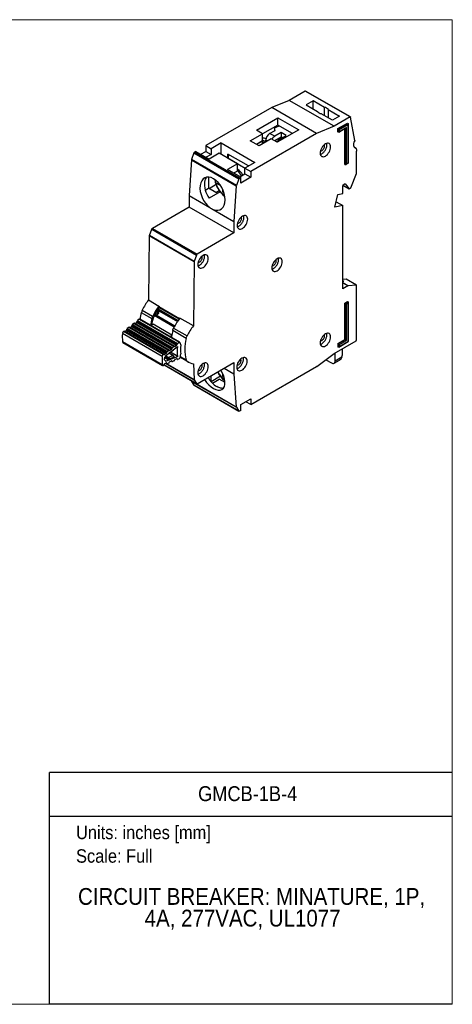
# Model space of a CAD drawing. Header units: inches. Extents: x 0 to 17, y 0 to 11.
# Tile 3 of 3: x 12.2 to 17, y 0 to 11. Entities that reach past the tile are written whole.
import ezdxf
from ezdxf.enums import TextEntityAlignment as Align

# ---------------------------------------------------------------- set-up
doc = ezdxf.new("R2010")
doc.units = ezdxf.units.IN
doc.header["$MEASUREMENT"] = 0
doc.linetypes.add('SLD-Solid', pattern=[0])
doc.layers.add('SLD-DEFPOINTS', color=7, linetype='Continuous')
doc.layers.add('TEXT', color=140, linetype='SLD-Solid', lineweight=25)
doc.styles.add('SLDTEXTSTYLE0', font='GOTHIC.TTF', dxfattribs={"width": 0.913})

# ---------------------------------------------------------------- blocks, each defined once
blk = doc.blocks.new('SW_NOTE_0')
at = {"layer": 'TEXT', "color": 0, "insert": (0, 0.192), "char_height": 0.15, "attachment_point": 1, "style": 'SLDTEXTSTYLE0'}
blk.add_mtext('Units: inches [mm]', dxfattribs=at)
blk = doc.blocks.new('SW_NOTE_0_1')
at = {"layer": 'TEXT', "color": 0, "insert": (0, 0.192), "char_height": 0.15, "attachment_point": 1, "style": 'SLDTEXTSTYLE0'}
blk.add_mtext('Scale: Full', dxfattribs=at)
blk = doc.blocks.new('Block1')
at = {"color": 140, "linetype": 'SLD-Solid', "lineweight": 18}
blk.add_line((17, 0), (17, 2.589), dxfattribs=at)
at = {"layer": 'TEXT'}
for p, q in [((17, 2.589), (12.5, 2.589)), ((12.5, 0), (12.5, 2.589)), ((12.5, 2.102), (17, 2.102)), ((17, 0), (12.5, 0))]:
    blk.add_line(p, q, dxfattribs=at)
for name, p in [('SW_NOTE_0', (12.795, 1.803)), ('SW_NOTE_0_1', (12.795, 1.54))]:
    blk.add_blockref(name, p, dxfattribs=at)
at = {"layer": 'TEXT', "color": 140, "style": 'SLDTEXTSTYLE0', "width": 0.913}
for tag, height, p in [('AUTOATTR0', 0.167, (14.159, 2.22)), ('AUTOATTR1_0', 0.188, (12.817, 1.055)), ('AUTOATTR1_1', 0.188, (13.562, 0.813))]:
    blk.add_attdef(tag, text='', height=height, dxfattribs=at).set_placement(p, align=Align.BOTTOM_LEFT)
blk = doc.blocks.new('Block2')
at = {"color": 7, "linetype": 'SLD-Solid', "lineweight": 18}
for p, q in [((17, 11), (0, 11)), ((17, 0), (17, 11)), ((17, 0), (0, 0))]:
    blk.add_line(p, q, dxfattribs=at)

msp = doc.modelspace()

# ---------------------------------------------------------------- linework, layer by layer
for p, q in [((15.357, 10.202), (15.178, 10.099)), ((15.858, 9.913), (15.357, 10.202)), ((15.862, 9.913), (15.361, 10.203)), ((14.983, 10.019), (14.245, 9.593)), ((15.178, 10.099), (14.983, 10.019)), ((15.484, 9.729), (14.983, 10.019)), ((15.679, 9.81), (15.178, 10.099)), ((15.445, 10.093), (15.367, 10.048)), ((15.367, 10.048), (15.493, 9.975)), ((15.571, 10.02), (15.445, 10.093)), ((15.445, 10.003), (15.445, 10.093)), ((15.571, 9.93), (15.571, 10.02)), ((14.811, 9.765), (15.05, 9.903)), ((15.05, 9.903), (15.284, 9.768)), ((15.05, 9.823), (15.05, 9.903)), ((15.662, 9.877), (15.536, 9.95)), ((15.614, 9.995), (15.74, 9.922)), ((15.614, 9.995), (15.614, 9.905)), ((15.74, 9.922), (15.662, 9.877)), ((15.858, 9.913), (15.679, 9.81)), ((15.91, 9.65), (15.864, 9.911)), ((15.05, 9.823), (14.879, 9.724)), ((15.014, 9.792), (15.064, 9.815)), ((15.02, 9.763), (15.014, 9.792)), ((15.014, 9.792), (15.014, 9.76)), ((15.214, 9.728), (15.05, 9.823)), ((15.679, 9.81), (15.484, 9.729)), ((15.721, 9.783), (15.829, 9.845)), ((15.726, 9.779), (15.835, 9.842)), ((15.738, 9.773), (15.835, 9.829)), ((15.816, 9.795), (15.738, 9.75)), ((15.816, 9.387), (15.816, 9.795)), ((15.829, 9.845), (15.835, 9.842)), ((15.835, 9.829), (15.835, 9.398)), ((15.837, 9.397), (15.837, 9.837)), ((14.742, 9.647), (14.879, 9.725)), ((15.484, 9.729), (14.747, 9.304)), ((14.879, 9.725), (14.811, 9.765)), ((14.879, 9.645), (14.879, 9.725)), ((14.957, 9.727), (15.02, 9.763)), ((15.016, 9.697), (14.957, 9.727)), ((15.089, 9.739), (15.016, 9.697)), ((15.016, 9.649), (15.089, 9.691)), ((15.284, 9.768), (15.044, 9.63)), ((15.071, 9.665), (15.145, 9.707)), ((15.145, 9.707), (15.089, 9.739)), ((15.089, 9.739), (15.089, 9.691)), ((15.089, 9.691), (15.103, 9.683)), ((15.721, 9.747), (15.721, 9.783)), ((15.721, 9.783), (15.726, 9.779)), ((15.726, 9.744), (15.721, 9.747)), ((15.726, 9.744), (15.726, 9.779)), ((15.732, 9.745), (15.81, 9.79)), ((15.738, 9.75), (15.738, 9.773)), ((15.799, 9.384), (15.799, 9.783)), ((15.804, 9.381), (15.804, 9.786)), ((14.245, 9.593), (14.304, 9.559)), ((14.245, 9.593), (14.245, 9.529)), ((14.415, 9.623), (14.304, 9.559)), ((14.415, 9.623), (14.792, 9.406)), ((14.415, 9.495), (14.415, 9.623)), ((14.84, 9.59), (14.742, 9.647)), ((14.879, 9.645), (14.812, 9.607)), ((14.851, 9.629), (14.812, 9.607)), ((14.976, 9.669), (14.84, 9.59)), ((14.868, 9.639), (14.879, 9.632)), ((14.885, 9.65), (14.879, 9.648)), ((14.879, 9.613), (14.879, 9.632)), ((14.885, 9.616), (14.885, 9.65)), ((14.915, 9.634), (14.885, 9.65)), ((14.915, 9.634), (14.915, 9.655)), ((14.934, 9.645), (14.915, 9.655)), ((15.044, 9.63), (14.976, 9.669)), ((15.016, 9.649), (15.014, 9.648)), ((15.016, 9.649), (15.042, 9.635)), ((15.087, 9.655), (15.071, 9.665)), ((15.924, 9.563), (15.909, 9.572)), ((15.909, 9.572), (15.923, 9.563)), ((14.112, 9.511), (14.086, 9.438)), ((14.112, 9.511), (14.613, 9.222)), ((14.134, 9.529), (14.12, 9.52)), ((14.621, 9.231), (14.12, 9.52)), ((14.134, 9.529), (14.283, 9.443)), ((14.19, 9.496), (14.245, 9.529)), ((14.245, 9.529), (14.304, 9.495)), ((14.304, 9.495), (14.248, 9.463)), ((14.394, 9.507), (14.283, 9.443)), ((14.304, 9.559), (14.304, 9.495)), ((14.598, 9.39), (14.394, 9.507)), ((14.721, 9.366), (14.493, 9.498)), ((14.493, 9.45), (14.493, 9.498)), ((15.925, 9.561), (15.929, 9.542)), ((15.93, 9.283), (15.93, 9.531)), ((14.085, 9.434), (14.059, 9.035)), ((14.085, 9.434), (14.586, 9.145)), ((14.587, 9.149), (14.086, 9.438)), ((14.598, 9.39), (14.486, 9.325)), ((14.494, 9.45), (14.493, 9.45)), ((14.494, 9.453), (14.494, 9.45)), ((14.494, 9.453), (14.684, 9.343)), ((14.598, 9.309), (14.598, 9.39)), ((14.792, 9.406), (14.681, 9.341)), ((14.721, 9.365), (14.721, 9.366)), ((15.799, 9.384), (15.804, 9.381)), ((15.81, 9.381), (15.837, 9.397)), ((15.835, 9.398), (15.816, 9.387)), ((14.275, 9.241), (14.275, 9.116)), ((14.635, 9.239), (14.486, 9.325)), ((14.598, 9.309), (14.556, 9.285)), ((14.625, 9.245), (14.681, 9.277)), ((14.681, 9.341), (14.747, 9.304)), ((14.681, 9.277), (14.681, 9.341)), ((14.681, 9.277), (14.747, 9.239)), ((14.747, 9.304), (14.747, 9.239)), ((15.865, 9.12), (15.929, 9.282)), ((14.36, 9.158), (14.282, 9.112)), ((14.359, 9.179), (14.348, 9.211)), ((14.359, 9.179), (14.405, 9.152)), ((14.586, 9.145), (14.56, 8.746)), ((14.613, 9.222), (14.587, 9.149)), ((14.621, 9.231), (14.635, 9.239)), ((14.635, 9.175), (14.635, 9.239)), ((14.747, 9.239), (14.635, 9.175)), ((15.804, 9.165), (15.777, 9.149)), ((15.777, 9.15), (15.848, 9.109)), ((15.777, 9.059), (15.777, 9.149)), ((15.778, 9.15), (15.847, 9.11)), ((15.804, 9.165), (15.847, 9.11)), ((14.059, 9.035), (14.29, 8.902)), ((14.059, 9.035), (14.059, 8.907)), ((14.239, 9.096), (14.275, 9.116)), ((14.357, 9.069), (14.275, 9.116)), ((14.406, 9.077), (14.283, 9.006)), ((14.357, 9.069), (14.395, 9.091)), ((14.431, 9.108), (14.431, 9.075)), ((14.431, 9.075), (14.44, 9.086)), ((14.448, 9.065), (14.431, 9.075)), ((15.687, 8.906), (15.721, 9.048)), ((15.721, 9.048), (15.777, 9.059)), ((15.86, 9.114), (15.852, 9.109)), ((15.777, 8.924), (15.687, 8.906)), ((15.702, 8.967), (15.777, 8.924)), ((15.777, 7.992), (15.777, 8.924)), ((14.059, 8.907), (13.648, 8.669)), ((14.56, 8.617), (14.059, 8.907)), ((14.329, 8.879), (14.56, 8.746)), ((14.56, 8.746), (14.56, 8.617)), ((13.614, 8.584), (13.605, 7.869)), ((14.115, 8.295), (13.614, 8.584)), ((13.615, 8.589), (13.641, 8.66)), ((14.116, 8.3), (13.615, 8.589)), ((13.641, 8.66), (14.142, 8.371)), ((13.648, 8.669), (14.149, 8.38)), ((14.56, 8.617), (14.149, 8.38)), ((14.142, 8.371), (14.116, 8.3)), ((14.115, 8.295), (14.106, 7.58)), ((15.814, 8.101), (15.777, 8.097)), ((15.777, 8.087), (15.788, 8.079)), ((15.777, 8.078), (15.788, 8.079)), ((15.777, 8.06), (15.836, 8.026)), ((15.834, 8.025), (15.777, 8.059)), ((15.928, 8.035), (15.814, 8.101)), ((15.929, 8.035), (15.815, 8.101)), ((15.928, 8.035), (15.836, 8.026)), ((15.93, 7.421), (15.93, 8.033)), ((15.834, 8.025), (15.777, 7.992)), ((13.605, 7.869), (13.722, 7.801)), ((15.799, 7.834), (15.829, 7.852)), ((15.799, 7.426), (15.799, 7.834)), ((15.799, 7.834), (15.804, 7.831)), ((15.804, 7.831), (15.835, 7.849)), ((15.804, 7.423), (15.804, 7.831)), ((15.816, 7.825), (15.835, 7.836)), ((15.816, 7.416), (15.816, 7.825)), ((15.829, 7.852), (15.835, 7.849)), ((15.835, 7.836), (15.835, 7.405)), ((15.837, 7.404), (15.837, 7.844)), ((13.524, 7.729), (13.641, 7.661)), ((13.535, 7.756), (13.651, 7.689)), ((13.687, 7.699), (13.674, 7.706)), ((13.898, 7.577), (13.674, 7.706)), ((13.7, 7.753), (13.712, 7.743)), ((13.703, 7.758), (13.929, 7.627)), ((13.711, 7.769), (13.937, 7.638)), ((13.722, 7.794), (13.722, 7.801)), ((13.722, 7.794), (13.952, 7.661)), ((13.722, 7.794), (13.952, 7.661)), ((13.722, 7.794), (13.722, 7.794)), ((13.722, 7.794), (13.722, 7.785)), ((13.948, 7.655), (13.722, 7.785)), ((13.441, 7.607), (13.426, 7.595)), ((13.426, 7.595), (13.871, 7.338)), ((13.441, 7.607), (13.887, 7.35)), ((13.892, 7.351), (13.446, 7.608)), ((13.456, 7.606), (13.472, 7.618)), ((13.902, 7.348), (13.456, 7.606)), ((13.918, 7.361), (13.472, 7.618)), ((13.476, 7.624), (13.479, 7.633)), ((13.922, 7.367), (13.476, 7.624)), ((13.479, 7.633), (13.924, 7.376)), ((13.501, 7.653), (13.483, 7.639)), ((13.483, 7.639), (13.929, 7.382)), ((13.501, 7.653), (13.946, 7.396)), ((13.953, 7.397), (13.508, 7.654)), ((13.629, 7.584), (13.658, 7.601)), ((13.658, 7.601), (13.866, 7.481)), ((13.891, 7.565), (13.668, 7.694)), ((13.899, 7.577), (13.687, 7.699)), ((14.106, 7.58), (13.956, 7.666)), ((13.758, 7.239), (13.313, 7.496)), ((13.326, 7.518), (13.324, 7.517)), ((13.77, 7.26), (13.324, 7.517)), ((13.772, 7.261), (13.326, 7.518)), ((13.776, 7.262), (13.331, 7.519)), ((13.341, 7.517), (13.357, 7.529)), ((13.341, 7.517), (13.786, 7.26)), ((13.357, 7.529), (13.802, 7.272)), ((13.361, 7.535), (13.364, 7.544)), ((13.361, 7.535), (13.806, 7.278)), ((13.364, 7.544), (13.809, 7.287)), ((13.384, 7.563), (13.368, 7.551)), ((13.813, 7.293), (13.368, 7.551)), ((13.829, 7.306), (13.384, 7.563)), ((13.834, 7.307), (13.389, 7.564)), ((13.398, 7.561), (13.414, 7.573)), ((13.844, 7.304), (13.398, 7.561)), ((13.86, 7.316), (13.414, 7.573)), ((13.419, 7.58), (13.421, 7.589)), ((13.864, 7.322), (13.419, 7.58)), ((13.421, 7.589), (13.867, 7.332)), ((14.025, 7.439), (13.875, 7.526)), ((13.885, 7.554), (14.036, 7.467)), ((13.314, 7.403), (13.759, 7.146)), ((13.318, 7.395), (13.763, 7.138)), ((13.846, 7.459), (13.864, 7.47)), ((13.924, 7.376), (13.922, 7.367)), ((13.929, 7.382), (13.946, 7.396)), ((13.955, 7.394), (13.965, 7.363)), ((15.68, 7.27), (15.924, 7.412)), ((15.721, 7.381), (15.799, 7.426)), ((15.721, 7.381), (15.721, 7.346)), ((15.721, 7.381), (15.726, 7.378)), ((15.726, 7.378), (15.804, 7.423)), ((15.726, 7.378), (15.726, 7.343)), ((15.732, 7.343), (15.837, 7.404)), ((15.738, 7.371), (15.816, 7.416)), ((15.835, 7.405), (15.738, 7.349)), ((15.738, 7.349), (15.738, 7.371)), ((15.799, 7.426), (15.804, 7.423)), ((13.77, 7.26), (13.772, 7.261)), ((13.781, 7.259), (13.777, 7.262)), ((13.802, 7.272), (13.786, 7.26)), ((13.794, 7.246), (13.929, 7.35)), ((13.809, 7.287), (13.806, 7.278)), ((13.813, 7.293), (13.829, 7.306)), ((13.832, 7.274), (13.88, 7.247)), ((13.839, 7.303), (13.834, 7.306)), ((13.883, 7.247), (13.834, 7.275)), ((13.836, 7.275), (13.885, 7.313)), ((13.86, 7.316), (13.844, 7.304)), ((13.931, 7.238), (13.849, 7.286)), ((13.867, 7.332), (13.864, 7.322)), ((13.871, 7.338), (13.887, 7.35)), ((13.887, 7.317), (13.887, 7.318)), ((13.897, 7.348), (13.892, 7.351)), ((13.918, 7.361), (13.902, 7.348)), ((13.958, 7.226), (13.966, 7.268)), ((15.485, 7.126), (15.679, 7.27)), ((15.679, 7.27), (15.68, 7.27)), ((15.69, 7.19), (15.689, 7.276)), ((15.726, 7.343), (15.721, 7.346)), ((15.773, 7.254), (15.772, 7.324)), ((13.778, 7.144), (13.783, 7.153)), ((13.817, 7.204), (13.786, 7.221)), ((13.788, 7.158), (13.804, 7.165)), ((13.791, 7.19), (13.794, 7.188)), ((13.793, 7.239), (13.825, 7.22)), ((13.83, 7.226), (13.794, 7.246)), ((13.794, 7.161), (14.116, 6.975)), ((13.931, 7.238), (13.795, 7.181)), ((13.797, 7.162), (14.115, 6.979)), ((13.8, 7.164), (13.812, 7.157)), ((13.811, 7.158), (13.801, 7.164)), ((13.808, 7.164), (13.805, 7.165)), ((13.808, 7.164), (13.811, 7.158)), ((13.831, 7.164), (13.815, 7.157)), ((13.825, 7.22), (13.817, 7.204)), ((13.88, 7.247), (13.83, 7.226)), ((13.888, 7.226), (13.835, 7.203)), ((13.835, 7.203), (13.839, 7.211)), ((13.836, 7.169), (13.84, 7.177)), ((13.839, 7.211), (13.885, 7.231)), ((13.846, 7.183), (13.862, 7.189)), ((13.858, 7.188), (13.87, 7.181)), ((13.869, 7.182), (13.859, 7.188)), ((13.863, 7.19), (13.866, 7.188)), ((13.866, 7.188), (13.869, 7.182)), ((13.889, 7.188), (13.873, 7.181)), ((13.885, 7.231), (13.888, 7.226)), ((13.892, 7.232), (13.887, 7.243)), ((13.894, 7.193), (13.899, 7.202)), ((13.904, 7.207), (13.92, 7.214)), ((13.916, 7.212), (13.928, 7.206)), ((13.927, 7.207), (13.917, 7.213)), ((13.921, 7.214), (13.924, 7.213)), ((13.924, 7.213), (13.927, 7.207)), ((13.931, 7.206), (13.949, 7.213)), ((13.958, 7.228), (14.054, 7.173)), ((14.036, 7.185), (13.959, 7.23)), ((13.96, 7.238), (14.025, 7.201)), ((14.107, 7.154), (14.115, 6.979)), ((14.149, 6.933), (14.56, 7.171)), ((14.56, 7.171), (14.56, 7.042)), ((15.586, 7.201), (15.649, 7.165)), ((15.678, 7.162), (15.74, 7.198)), ((15.69, 7.19), (15.767, 7.235)), ((15.767, 7.235), (15.773, 7.254)), ((13.773, 7.139), (13.771, 7.138)), ((13.778, 7.144), (14.143, 6.933)), ((14.142, 6.934), (13.778, 7.144)), ((14.432, 7.049), (14.432, 7.016)), ((14.449, 7.106), (14.56, 7.042)), ((14.56, 7.042), (14.586, 6.673)), ((14.747, 6.7), (15.484, 7.125)), ((14.085, 6.967), (14.085, 6.963)), ((14.586, 6.673), (14.085, 6.963)), ((14.086, 6.959), (14.587, 6.67)), ((14.086, 6.959), (14.112, 6.917)), ((14.116, 6.975), (14.142, 6.934)), ((14.272, 7.001), (14.304, 7.02)), ((14.304, 6.956), (14.304, 7.02)), ((14.408, 7.016), (14.304, 6.955)), ((14.319, 6.94), (14.394, 6.983)), ((14.46, 6.946), (14.394, 6.983)), ((14.432, 7.016), (14.441, 7.028)), ((14.449, 7.007), (14.432, 7.016)), ((14.613, 6.628), (14.112, 6.917)), ((14.114, 6.916), (14.616, 6.626)), ((14.635, 6.7), (14.747, 6.764)), ((14.747, 6.7), (14.691, 6.732)), ((14.747, 6.764), (14.747, 6.7)), ((14.587, 6.67), (14.613, 6.628)), ((14.635, 6.635), (14.621, 6.627)), ((14.635, 6.635), (14.635, 6.7))]:
    msp.add_line(p, q)
at = {"flags": 128}
for points in [[(15.64, 9.578), (15.639, 9.591), (15.636, 9.602), (15.63, 9.61), (15.623, 9.616), (15.614, 9.62), (15.604, 9.62), (15.593, 9.617), (15.582, 9.612), (15.57, 9.604), (15.559, 9.594), (15.549, 9.582), (15.54, 9.569), (15.533, 9.554), (15.528, 9.539), (15.524, 9.525), (15.523, 9.511), (15.524, 9.498), (15.528, 9.488), (15.533, 9.479), (15.54, 9.473), (15.549, 9.47), (15.559, 9.469), (15.57, 9.472), (15.582, 9.477), (15.593, 9.485), (15.604, 9.495), (15.614, 9.507), (15.623, 9.521), (15.63, 9.535), (15.636, 9.55), (15.639, 9.565), (15.64, 9.578)], [(15.923, 9.563), (15.915, 9.567), (15.908, 9.573), (15.903, 9.581), (15.9, 9.591), (15.899, 9.603), (15.9, 9.616), (15.904, 9.63), (15.909, 9.644)], [(14.252, 9.239), (14.248, 9.234), (14.239, 9.219), (14.234, 9.203), (14.23, 9.185), (14.229, 9.164), (14.23, 9.143), (14.233, 9.12), (14.239, 9.097), (14.247, 9.073), (14.257, 9.05), (14.269, 9.027), (14.283, 9.006)], [(14.713, 8.77), (14.712, 8.782), (14.709, 8.793), (14.703, 8.802), (14.696, 8.808), (14.687, 8.811), (14.677, 8.812), (14.666, 8.809), (14.655, 8.804), (14.643, 8.796), (14.632, 8.786), (14.622, 8.774), (14.613, 8.76), (14.606, 8.746), (14.601, 8.731), (14.597, 8.716), (14.596, 8.702), (14.597, 8.69), (14.601, 8.679), (14.606, 8.671), (14.613, 8.665), (14.622, 8.661), (14.632, 8.661), (14.643, 8.663), (14.655, 8.669), (14.666, 8.677), (14.677, 8.687), (14.687, 8.699), (14.696, 8.712), (14.703, 8.727), (14.709, 8.742), (14.712, 8.756), (14.713, 8.77)], [(14.273, 8.333), (14.272, 8.345), (14.269, 8.356), (14.263, 8.365), (14.256, 8.371), (14.247, 8.374), (14.237, 8.374), (14.226, 8.372), (14.215, 8.367), (14.203, 8.359), (14.192, 8.349), (14.182, 8.336), (14.173, 8.323), (14.166, 8.309), (14.161, 8.294), (14.157, 8.279), (14.156, 8.265), (14.157, 8.253), (14.161, 8.242), (14.166, 8.233), (14.173, 8.227), (14.182, 8.224), (14.192, 8.224), (14.203, 8.226), (14.215, 8.232), (14.226, 8.239), (14.237, 8.25), (14.247, 8.262), (14.256, 8.275), (14.263, 8.29), (14.269, 8.304), (14.272, 8.319), (14.273, 8.333)], [(15.1, 8.296), (15.099, 8.308), (15.096, 8.319), (15.09, 8.328), (15.083, 8.334), (15.074, 8.337), (15.064, 8.337), (15.053, 8.335), (15.042, 8.33), (15.03, 8.322), (15.019, 8.311), (15.009, 8.299), (15, 8.286), (14.993, 8.271), (14.988, 8.257), (14.984, 8.242), (14.983, 8.228), (14.984, 8.216), (14.988, 8.205), (14.993, 8.196), (15, 8.19), (15.009, 8.187), (15.019, 8.187), (15.03, 8.189), (15.042, 8.195), (15.053, 8.202), (15.064, 8.213), (15.074, 8.225), (15.083, 8.238), (15.09, 8.253), (15.096, 8.267), (15.099, 8.282), (15.1, 8.296)], [(13.687, 7.699), (13.693, 7.698), (13.7, 7.7), (13.707, 7.705), (13.714, 7.713), (13.719, 7.721), (13.722, 7.731), (13.722, 7.739), (13.72, 7.746), (13.718, 7.749)], [(15.64, 7.457), (15.639, 7.469), (15.636, 7.48), (15.63, 7.488), (15.623, 7.495), (15.614, 7.498), (15.604, 7.498), (15.593, 7.496), (15.582, 7.49), (15.57, 7.483), (15.559, 7.472), (15.549, 7.46), (15.54, 7.447), (15.533, 7.432), (15.528, 7.418), (15.524, 7.403), (15.523, 7.389), (15.524, 7.377), (15.528, 7.366), (15.533, 7.357), (15.54, 7.351), (15.549, 7.348), (15.559, 7.348), (15.57, 7.35), (15.582, 7.355), (15.593, 7.363), (15.604, 7.373), (15.614, 7.386), (15.623, 7.399), (15.63, 7.413), (15.636, 7.428), (15.639, 7.443), (15.64, 7.457)], [(13.955, 7.394), (13.955, 7.396), (13.954, 7.397), (13.953, 7.397), (13.952, 7.398), (13.95, 7.398), (13.949, 7.397), (13.948, 7.397), (13.946, 7.396)], [(13.794, 7.188), (13.79, 7.191), (13.787, 7.195), (13.785, 7.201), (13.784, 7.207), (13.785, 7.214), (13.786, 7.222), (13.789, 7.23), (13.793, 7.237)], [(14.273, 7.124), (14.272, 7.137), (14.269, 7.147), (14.263, 7.156), (14.256, 7.162), (14.247, 7.165), (14.237, 7.166), (14.226, 7.163), (14.215, 7.158), (14.203, 7.15), (14.192, 7.14), (14.182, 7.128), (14.173, 7.114), (14.166, 7.1), (14.161, 7.085), (14.157, 7.07), (14.156, 7.057), (14.157, 7.044), (14.161, 7.033), (14.166, 7.025), (14.173, 7.019), (14.182, 7.015), (14.192, 7.015), (14.203, 7.018), (14.215, 7.023), (14.226, 7.031), (14.237, 7.041), (14.247, 7.053), (14.256, 7.066), (14.263, 7.081), (14.269, 7.096), (14.272, 7.11), (14.273, 7.124)], [(14.708, 7.185), (14.706, 7.198), (14.703, 7.208), (14.698, 7.217), (14.69, 7.223), (14.682, 7.226), (14.671, 7.227), (14.661, 7.224), (14.649, 7.219), (14.638, 7.211), (14.627, 7.201), (14.617, 7.189), (14.608, 7.175), (14.601, 7.161), (14.595, 7.146), (14.592, 7.131), (14.591, 7.118), (14.592, 7.105), (14.595, 7.094), (14.601, 7.086), (14.608, 7.08), (14.617, 7.076), (14.627, 7.076), (14.638, 7.079), (14.649, 7.084), (14.661, 7.092), (14.671, 7.102), (14.682, 7.114), (14.69, 7.127), (14.698, 7.142), (14.703, 7.157), (14.706, 7.171), (14.708, 7.185)], [(15.649, 7.165), (15.657, 7.161), (15.665, 7.159), (15.672, 7.16), (15.678, 7.162), (15.684, 7.167), (15.687, 7.173), (15.69, 7.181), (15.69, 7.19)]]:
    msp.add_lwpolyline(points, dxfattribs=at)
for centre, radius, start, end in [((15.359, 10.199), 0.00396, 65.6837, 125.6267), ((15.567, 9.963), 0.0576, 34.4021, 85.6032), ((15.541, 10.008), 0.0576, 214.4021, 265.6032), ((14.868, 9.607), 0.0278, 66.2522, 125.529), ((14.129, 9.505), 0.0182, 122.7091, 160.9913), ((14.573, 9.451), 0.0794, 149.1453, 178.054), ((14.101, 9.433), 0.0158, 159.614, 175.6384), ((14.528, 9.199), 0.147, 26.4621, 61.7186), ((14.377, 9.11), 0.305, 28.5674, 43.7682), ((14.636, 9.259), 0.294, 188.8768, 232.4954), ((14.546, 9.208), 0.19, 188.8349, 240.7238), ((14.401, 9.05), 0.185, 232.9671, 247.0383), ((14.214, 7.407), 0.764, 142.8405, 152.8214), ((14.098, 7.588), 0.591, 166.21, 173.712), ((13.646, 7.699), 0.125, 152.6016, 166.0841), ((14.091, 7.504), 0.464, 142.6534, 169.5981), ((14.331, 7.34), 0.764, 142.8405, 152.8214), ((13.997, 7.559), 0.339, 147.1006, 155.5817), ((13.434, 7.585), 0.0128, 128.9435, 163.0947), ((13.445, 7.604), 0.00446, 67.935, 135.4728), ((13.452, 7.61), 0.00616, 278.9894, 309.7401), ((13.464, 7.628), 0.0128, 308.9463, 343.4668), ((13.491, 7.629), 0.0128, 128.9463, 163.4668), ((13.505, 7.648), 0.00663, 67.6465, 135.7613), ((14.215, 7.52), 0.591, 166.21, 173.712), ((13.763, 7.631), 0.125, 152.6016, 166.0841), ((13.873, 7.457), 0.561, 176.0334, 185.5519), ((13.344, 7.493), 0.0312, 128.608, 174.2541), ((13.329, 7.515), 0.00445, 67.9202, 135.4876), ((13.337, 7.522), 0.00619, 279.3438, 309.7684), ((13.349, 7.539), 0.0128, 308.9866, 343.4038), ((13.376, 7.541), 0.0128, 128.9459, 163.4066), ((13.387, 7.56), 0.00445, 67.8448, 135.563), ((13.394, 7.566), 0.00631, 281.0605, 309.9203), ((13.406, 7.583), 0.0128, 309.1936, 343.0776), ((14.715, 7.118), 0.764, 142.8405, 152.8214), ((13.323, 7.403), 0.00875, 180.343, 237.0564), ((13.937, 7.372), 0.0128, 128.9463, 163.4668), ((14.449, 7.32), 0.44, 164.2502, 195.7498), ((13.775, 7.258), 0.00432, 62.77, 136.0973), ((13.794, 7.282), 0.0128, 308.9866, 343.4038), ((13.821, 7.283), 0.0128, 128.9459, 163.4066), ((13.832, 7.303), 0.0043, 61.9265, 136.2649), ((13.841, 7.307), 0.00432, 242.0596, 316.6399), ((13.852, 7.326), 0.0128, 309.1936, 343.0776), ((13.879, 7.328), 0.0128, 128.9435, 163.0947), ((13.89, 7.347), 0.00433, 62.9341, 136.0647), ((13.899, 7.351), 0.00433, 242.9341, 316.0647), ((13.909, 7.371), 0.0128, 308.9463, 343.4668), ((14.266, 7.299), 0.341, 171.3241, 190.2611), ((14.256, 7.319), 0.294, 171.4219, 190.1633), ((14.318, 7.2), 0.561, 176.0334, 185.5519), ((13.789, 7.236), 0.0312, 128.608, 174.2541), ((13.783, 7.263), 0.00433, 242.7913, 316.1582), ((13.793, 7.148), 0.011, 116.5895, 155.0701), ((14.358, 7.219), 0.565, 177.2826, 178.1363), ((14.259, 7.218), 0.466, 183.5946, 184.5649), ((13.805, 7.162), 0.00313, 28.4881, 120.1491), ((13.814, 7.16), 0.00313, 208.5063, 300.2389), ((13.835, 7.216), 0.011, 116.639, 155.0626), ((13.826, 7.173), 0.011, 296.676, 335.3694), ((13.85, 7.173), 0.011, 116.3714, 155.4158), ((13.863, 7.187), 0.00312, 29.3284, 119.6483), ((13.872, 7.184), 0.00313, 209.4399, 300.2001), ((13.881, 7.243), 0.00351, 63.2965, 117.4115), ((13.881, 7.244), 0.00291, 25.7472, 59.2584), ((13.884, 7.198), 0.011, 296.6318, 335.0027), ((13.909, 7.197), 0.011, 116.6318, 155.0027), ((13.921, 7.211), 0.00313, 28.3263, 120.246), ((13.93, 7.208), 0.00313, 208.3263, 300.246), ((13.94, 7.229), 0.0178, 297.7936, 349.0004), ((14.13, 7.305), 0.152, 231.7861, 261.294), ((13.768, 7.145), 0.00807, 178.6936, 299.0046), ((13.768, 7.149), 0.011, 296.639, 335.0626), ((14.631, 7.195), 0.286, 207.0615, 232.7111), ((14.541, 7.142), 0.179, 205.0157, 241.3644), ((14.092, 6.963), 0.007, 182.5491, 210.1969), ((14.518, 7.141), 0.283, 209.0651, 238.0848), ((14.116, 6.919), 0.00419, 211.0301, 239.7106)]:
    msp.add_arc(centre, radius, start, end)
for centre, major_axis, ratio, start_param, end_param in [((14.957, 9.679), (0.0296, 0.0511), 0.577381, 0.786535, 2.357331), ((15.016, 9.649), (0.0296, 0.0511), 0.577381, 0.786535, 1.603441), ((14.885, 9.65), (0.0589, -0.0086), 0.454148, 1.059664, 1.73917), ((15.071, 9.616), (0.0296, 0.0511), 0.577381, 0.786535, 1.603441), ((14.32, 9.056), (-0.086, 0.178), 0.620658, 2.543679, 8.543784), ((13.826, 7.208), (0.0128, 0), 0.493949, 3.850278, 5.421079), ((13.88, 7.23), (0.0128, 0), 0.493863, 5.420159, 6.528631), ((15.725, 7.257), (0.0079, 0.0647), 0.71152, 3.632996, 4.442025), ((14.32, 7.034), (-0.109, 0.164), 0.530502, 1.544144, 4.672007)]:
    msp.add_ellipse(centre, major_axis=major_axis, ratio=ratio, start_param=start_param, end_param=end_param)
for points, knots in [([(15.858, 9.913), (15.859, 9.914), (15.861, 9.914), (15.863, 9.913), (15.863, 9.912), (15.864, 9.911)], [0, 0, 0, 0, 0.5, 0.5, 1, 1, 1, 1]), ([(15.81, 9.79), (15.81, 9.79), (15.811, 9.79), (15.813, 9.792), (15.815, 9.794), (15.816, 9.795)], [0, 0, 0, 0, 0.1046777, 0.4688058, 1, 1, 1, 1]), ([(15.835, 9.842), (15.835, 9.842), (15.836, 9.841), (15.837, 9.84), (15.837, 9.839), (15.837, 9.838), (15.837, 9.836), (15.837, 9.833), (15.836, 9.83), (15.835, 9.829)], [0, 0, 0, 0, 0.087119, 0.179304, 0.278688, 0.386977, 0.505495, 0.70661, 1, 1, 1, 1]), ([(15.726, 9.779), (15.727, 9.779), (15.727, 9.779), (15.729, 9.778), (15.73, 9.777), (15.731, 9.776), (15.733, 9.775), (15.735, 9.774), (15.737, 9.773), (15.738, 9.773)], [0, 0, 0, 0, 0.087119, 0.179304, 0.278688, 0.386977, 0.505495, 0.70661, 1, 1, 1, 1]), ([(15.738, 9.75), (15.737, 9.75), (15.736, 9.748), (15.735, 9.747), (15.734, 9.746), (15.732, 9.745), (15.731, 9.744), (15.728, 9.743), (15.727, 9.744), (15.726, 9.744)], [0, 0, 0, 0, 0.15876, 0.294272, 0.406599, 0.495867, 0.687248, 0.852642, 1, 1, 1, 1]), ([(15.54, 9.501), (15.544, 9.504), (15.551, 9.509), (15.562, 9.519), (15.573, 9.531), (15.582, 9.545), (15.589, 9.559), (15.594, 9.574), (15.598, 9.589), (15.599, 9.603), (15.598, 9.612), (15.597, 9.617), (15.597, 9.617)], [0, 0, 0, 0, 0.108535, 0.217069, 0.325604, 0.434139, 0.542674, 0.651208, 0.759743, 0.868278, 0.976813, 1, 1, 1, 1]), ([(15.565, 9.599), (15.566, 9.598), (15.569, 9.596), (15.57, 9.586), (15.568, 9.572), (15.561, 9.557), (15.551, 9.543), (15.544, 9.538), (15.54, 9.535)], [0, 0, 0, 0, 0.046272, 0.237018, 0.427763, 0.618509, 0.809254, 1, 1, 1, 1]), ([(15.526, 9.495), (15.527, 9.496), (15.531, 9.496), (15.536, 9.499), (15.54, 9.501)], [0, 0, 0, 0, 0.177221, 1, 1, 1, 1]), ([(15.54, 9.535), (15.536, 9.533), (15.531, 9.53), (15.527, 9.531), (15.527, 9.532)], [0, 0, 0, 0, 0.807223, 1, 1, 1, 1]), ([(15.804, 9.381), (15.805, 9.381), (15.805, 9.38), (15.807, 9.38), (15.808, 9.38), (15.809, 9.381), (15.811, 9.382), (15.813, 9.384), (15.815, 9.386), (15.816, 9.387)], [0, 0, 0, 0, 0.087119, 0.179304, 0.278688, 0.386977, 0.505495, 0.70661, 1, 1, 1, 1]), ([(15.837, 9.397), (15.837, 9.397), (15.837, 9.397), (15.837, 9.397), (15.836, 9.398), (15.835, 9.398)], [0, 0, 0, 0, 0.1048962, 0.4689354, 1, 1, 1, 1]), ([(14.613, 9.222), (14.614, 9.224), (14.615, 9.225), (14.618, 9.229), (14.619, 9.23), (14.621, 9.231)], [0, 0, 0, 0, 0.5, 0.5, 1, 1, 1, 1]), ([(14.613, 8.693), (14.617, 8.695), (14.624, 8.7), (14.635, 8.711), (14.646, 8.723), (14.655, 8.736), (14.662, 8.751), (14.667, 8.766), (14.671, 8.78), (14.672, 8.794), (14.671, 8.804), (14.67, 8.808), (14.67, 8.809)], [0, 0, 0, 0, 0.108535, 0.217069, 0.325604, 0.434139, 0.542674, 0.651208, 0.759743, 0.868278, 0.976813, 1, 1, 1, 1]), ([(14.613, 8.727), (14.609, 8.725), (14.604, 8.722), (14.6, 8.723), (14.599, 8.723)], [0, 0, 0, 0, 0.807223, 1, 1, 1, 1]), ([(14.599, 8.687), (14.6, 8.687), (14.604, 8.688), (14.609, 8.691), (14.613, 8.693)], [0, 0, 0, 0, 0.177221, 1, 1, 1, 1]), ([(14.638, 8.791), (14.639, 8.79), (14.642, 8.787), (14.643, 8.777), (14.641, 8.763), (14.634, 8.748), (14.624, 8.735), (14.617, 8.729), (14.613, 8.727)], [0, 0, 0, 0, 0.046272, 0.237018, 0.427763, 0.618509, 0.809254, 1, 1, 1, 1]), ([(13.614, 8.584), (13.614, 8.584), (13.614, 8.585), (13.614, 8.587), (13.614, 8.588), (13.615, 8.589)], [0, 0, 0, 0, 0.334792, 0.665208, 1, 1, 1, 1]), ([(13.641, 8.66), (13.641, 8.661), (13.641, 8.662), (13.643, 8.664), (13.644, 8.666), (13.646, 8.668), (13.647, 8.669), (13.648, 8.669)], [0, 0, 0, 0, 0.167031, 0.331996, 0.500362, 0.749433, 1, 1, 1, 1]), ([(14.142, 8.371), (14.143, 8.373), (14.144, 8.375), (14.146, 8.378), (14.148, 8.379), (14.149, 8.38)], [0, 0, 0, 0, 0.5, 0.5, 1, 1, 1, 1]), ([(14.173, 8.256), (14.177, 8.258), (14.185, 8.263), (14.196, 8.273), (14.206, 8.286), (14.215, 8.299), (14.222, 8.314), (14.227, 8.329), (14.231, 8.343), (14.232, 8.357), (14.231, 8.367), (14.23, 8.371), (14.23, 8.372)], [0, 0, 0, 0, 0.108535, 0.217069, 0.325604, 0.434139, 0.542674, 0.651208, 0.759743, 0.868278, 0.976813, 1, 1, 1, 1]), ([(14.159, 8.25), (14.16, 8.25), (14.165, 8.251), (14.169, 8.254), (14.173, 8.256)], [0, 0, 0, 0, 0.177221, 1, 1, 1, 1]), ([(14.173, 8.289), (14.169, 8.287), (14.164, 8.285), (14.16, 8.286), (14.16, 8.286)], [0, 0, 0, 0, 0.807223, 1, 1, 1, 1]), ([(14.199, 8.353), (14.199, 8.353), (14.202, 8.35), (14.203, 8.34), (14.201, 8.326), (14.194, 8.311), (14.185, 8.298), (14.177, 8.292), (14.173, 8.289)], [0, 0, 0, 0, 0.046272, 0.237018, 0.427763, 0.618509, 0.809254, 1, 1, 1, 1]), ([(15, 8.252), (14.996, 8.25), (14.991, 8.248), (14.987, 8.249), (14.986, 8.249)], [0, 0, 0, 0, 0.807223, 1, 1, 1, 1]), ([(15, 8.219), (15.004, 8.221), (15.011, 8.226), (15.022, 8.236), (15.033, 8.248), (15.041, 8.262), (15.049, 8.277), (15.054, 8.291), (15.058, 8.306), (15.059, 8.32), (15.058, 8.33), (15.057, 8.334), (15.057, 8.335)], [0, 0, 0, 0, 0.108535, 0.217069, 0.325604, 0.434139, 0.542674, 0.651208, 0.759743, 0.868278, 0.976813, 1, 1, 1, 1]), ([(15.025, 8.316), (15.026, 8.316), (15.029, 8.313), (15.03, 8.303), (15.028, 8.289), (15.021, 8.274), (15.011, 8.261), (15.004, 8.255), (15, 8.252)], [0, 0, 0, 0, 0.046272, 0.237018, 0.427763, 0.618509, 0.809254, 1, 1, 1, 1]), ([(14.986, 8.213), (14.987, 8.213), (14.991, 8.214), (14.996, 8.216), (15, 8.219)], [0, 0, 0, 0, 0.177221, 1, 1, 1, 1]), ([(15.804, 7.831), (15.805, 7.831), (15.805, 7.831), (15.807, 7.83), (15.808, 7.829), (15.809, 7.828), (15.811, 7.827), (15.813, 7.826), (15.815, 7.825), (15.816, 7.825)], [0, 0, 0, 0, 0.087119, 0.179304, 0.278688, 0.386977, 0.505495, 0.70661, 1, 1, 1, 1]), ([(15.835, 7.849), (15.835, 7.849), (15.836, 7.848), (15.837, 7.847), (15.837, 7.846), (15.837, 7.845), (15.837, 7.843), (15.837, 7.84), (15.836, 7.837), (15.835, 7.836)], [0, 0, 0, 0, 0.087119, 0.179304, 0.278688, 0.386977, 0.505495, 0.70661, 1, 1, 1, 1]), ([(13.875, 7.526), (13.87, 7.504), (13.864, 7.478), (13.862, 7.453), (13.862, 7.45)], [0, 0, 0, 0, 0.858876, 1, 1, 1, 1]), ([(13.875, 7.526), (13.875, 7.528), (13.876, 7.531), (13.878, 7.536), (13.879, 7.54), (13.881, 7.545), (13.883, 7.549), (13.885, 7.552), (13.885, 7.554)], [0, 0, 0, 0, 0.167829, 0.334265, 0.5, 0.665735, 0.832171, 1, 1, 1, 1]), ([(15.54, 7.38), (15.544, 7.382), (15.551, 7.387), (15.562, 7.397), (15.573, 7.409), (15.582, 7.423), (15.589, 7.438), (15.594, 7.452), (15.598, 7.467), (15.599, 7.481), (15.598, 7.491), (15.597, 7.495), (15.597, 7.496)], [0, 0, 0, 0, 0.108535, 0.217069, 0.325604, 0.434139, 0.542674, 0.651208, 0.759743, 0.868278, 0.976813, 1, 1, 1, 1]), ([(15.526, 7.374), (15.527, 7.374), (15.531, 7.375), (15.536, 7.377), (15.54, 7.38)], [0, 0, 0, 0, 0.177221, 1, 1, 1, 1]), ([(15.54, 7.413), (15.536, 7.411), (15.531, 7.409), (15.527, 7.41), (15.527, 7.41)], [0, 0, 0, 0, 0.807223, 1, 1, 1, 1]), ([(15.565, 7.477), (15.566, 7.477), (15.569, 7.474), (15.57, 7.464), (15.568, 7.45), (15.561, 7.435), (15.551, 7.421), (15.544, 7.416), (15.54, 7.413)], [0, 0, 0, 0, 0.046272, 0.237018, 0.427763, 0.618509, 0.809254, 1, 1, 1, 1]), ([(15.726, 7.378), (15.727, 7.378), (15.727, 7.377), (15.729, 7.377), (15.73, 7.376), (15.731, 7.375), (15.733, 7.374), (15.735, 7.373), (15.737, 7.372), (15.738, 7.371)], [0, 0, 0, 0, 0.087119, 0.179304, 0.278688, 0.386977, 0.505495, 0.70661, 1, 1, 1, 1]), ([(15.804, 7.423), (15.805, 7.423), (15.805, 7.422), (15.807, 7.422), (15.808, 7.421), (15.809, 7.42), (15.811, 7.419), (15.813, 7.418), (15.815, 7.417), (15.816, 7.416)], [0, 0, 0, 0, 0.087119, 0.179304, 0.278688, 0.386977, 0.505495, 0.70661, 1, 1, 1, 1]), ([(15.837, 7.404), (15.837, 7.404), (15.837, 7.404), (15.837, 7.404), (15.836, 7.405), (15.835, 7.405)], [0, 0, 0, 0, 0.104896, 0.468935, 1, 1, 1, 1]), ([(15.924, 7.412), (15.924, 7.412), (15.925, 7.412), (15.926, 7.413), (15.927, 7.414), (15.928, 7.416), (15.929, 7.417), (15.929, 7.419), (15.93, 7.42), (15.93, 7.421), (15.93, 7.421)], [0, 0, 0, 0, 0.124554, 0.250005, 0.375004, 0.500003, 0.625002, 0.750002, 0.875001, 1, 1, 1, 1]), ([(13.83, 7.273), (13.83, 7.273), (13.83, 7.273), (13.832, 7.274), (13.834, 7.274), (13.836, 7.276), (13.836, 7.276), (13.837, 7.277)], [0, 0, 0, 0, 0.026455, 0.324278, 0.618601, 0.907572, 1, 1, 1, 1]), ([(13.831, 7.274), (13.831, 7.274), (13.832, 7.275), (13.834, 7.276), (13.837, 7.278), (13.837, 7.28), (13.838, 7.281)], [0, 0, 0, 0, 0.1103311, 0.4874679, 0.7269815, 1, 1, 1, 1]), ([(13.836, 7.276), (13.836, 7.276), (13.837, 7.277), (13.838, 7.279), (13.838, 7.28), (13.838, 7.281)], [0, 0, 0, 0, 0.36411, 0.661287, 1, 1, 1, 1]), ([(13.884, 7.313), (13.885, 7.313), (13.886, 7.314), (13.886, 7.315), (13.887, 7.316), (13.887, 7.317)], [0, 0, 0, 0, 0.410449, 0.834007, 1, 1, 1, 1]), ([(13.884, 7.316), (13.884, 7.316), (13.885, 7.315), (13.885, 7.313), (13.884, 7.313), (13.884, 7.313)], [0, 0, 0, 0, 0.338753, 0.635936, 1, 1, 1, 1]), ([(15.738, 7.349), (15.737, 7.348), (15.736, 7.347), (15.735, 7.346), (15.734, 7.344), (15.732, 7.343), (15.731, 7.342), (15.728, 7.342), (15.727, 7.342), (15.726, 7.343)], [0, 0, 0, 0, 0.15876, 0.294272, 0.406599, 0.495867, 0.687248, 0.852642, 1, 1, 1, 1]), ([(13.839, 7.211), (13.839, 7.212), (13.838, 7.212), (13.837, 7.213), (13.836, 7.214), (13.835, 7.214), (13.833, 7.215), (13.832, 7.216), (13.828, 7.218), (13.826, 7.22), (13.825, 7.22)], [0, 0, 0, 0, 0.105798, 0.203102, 0.291913, 0.372232, 0.444061, 0.507408, 0.760823, 1, 1, 1, 1]), ([(13.83, 7.226), (13.831, 7.225), (13.832, 7.225), (13.833, 7.223), (13.835, 7.221), (13.836, 7.219), (13.838, 7.216), (13.839, 7.213), (13.839, 7.211)], [0, 0, 0, 0, 0.118485, 0.240445, 0.366016, 0.495321, 0.710028, 1, 1, 1, 1]), ([(13.885, 7.231), (13.885, 7.232), (13.886, 7.233), (13.886, 7.234), (13.886, 7.236), (13.885, 7.238), (13.885, 7.239), (13.884, 7.241), (13.883, 7.244), (13.881, 7.246), (13.88, 7.247)], [0, 0, 0, 0, 0.1057914, 0.2030902, 0.2918963, 0.372211, 0.4440378, 0.5073831, 0.7608085, 1, 1, 1, 1]), ([(13.887, 7.242), (13.886, 7.243), (13.885, 7.245), (13.883, 7.246), (13.882, 7.247)], [0, 0, 0, 0, 0.48009, 1, 1, 1, 1]), ([(13.887, 7.242), (13.887, 7.242), (13.888, 7.241), (13.888, 7.239), (13.888, 7.236), (13.887, 7.233), (13.886, 7.232), (13.885, 7.231)], [0, 0, 0, 0, 0.117652, 0.297111, 0.595074, 0.784302, 1, 1, 1, 1]), ([(14.173, 7.047), (14.177, 7.049), (14.185, 7.054), (14.196, 7.065), (14.206, 7.077), (14.215, 7.09), (14.222, 7.105), (14.227, 7.12), (14.231, 7.135), (14.232, 7.148), (14.231, 7.158), (14.23, 7.162), (14.23, 7.163)], [0, 0, 0, 0, 0.108535, 0.217069, 0.325604, 0.434139, 0.542674, 0.651208, 0.759743, 0.868278, 0.976813, 1, 1, 1, 1]), ([(14.607, 7.108), (14.611, 7.11), (14.619, 7.115), (14.63, 7.126), (14.64, 7.138), (14.649, 7.151), (14.656, 7.166), (14.662, 7.181), (14.665, 7.196), (14.666, 7.209), (14.666, 7.219), (14.664, 7.223), (14.664, 7.224)], [0, 0, 0, 0, 0.108535, 0.217069, 0.325604, 0.434139, 0.542674, 0.651208, 0.759743, 0.868278, 0.976813, 1, 1, 1, 1]), ([(14.633, 7.206), (14.633, 7.205), (14.636, 7.202), (14.637, 7.193), (14.635, 7.178), (14.629, 7.163), (14.619, 7.15), (14.611, 7.144), (14.607, 7.142)], [0, 0, 0, 0, 0.046272, 0.237018, 0.427763, 0.618509, 0.809254, 1, 1, 1, 1]), ([(14.159, 7.041), (14.16, 7.041), (14.165, 7.042), (14.169, 7.045), (14.173, 7.047)], [0, 0, 0, 0, 0.177221, 1, 1, 1, 1]), ([(14.173, 7.081), (14.169, 7.079), (14.164, 7.076), (14.16, 7.077), (14.16, 7.077)], [0, 0, 0, 0, 0.807223, 1, 1, 1, 1]), ([(14.199, 7.145), (14.199, 7.144), (14.202, 7.141), (14.203, 7.132), (14.201, 7.117), (14.194, 7.102), (14.185, 7.089), (14.177, 7.083), (14.173, 7.081)], [0, 0, 0, 0, 0.046272, 0.237018, 0.427763, 0.618509, 0.809254, 1, 1, 1, 1]), ([(14.607, 7.142), (14.603, 7.14), (14.598, 7.137), (14.595, 7.138), (14.594, 7.138)], [0, 0, 0, 0, 0.807223, 1, 1, 1, 1]), ([(14.594, 7.102), (14.594, 7.102), (14.599, 7.103), (14.603, 7.106), (14.607, 7.108)], [0, 0, 0, 0, 0.177221, 1, 1, 1, 1]), ([(14.149, 6.933), (14.148, 6.933), (14.146, 6.932), (14.144, 6.933), (14.143, 6.933), (14.142, 6.934)], [0, 0, 0, 0, 0.5, 0.5, 1, 1, 1, 1]), ([(14.442, 6.883), (14.438, 6.882), (14.429, 6.881), (14.411, 6.883), (14.39, 6.889), (14.375, 6.897), (14.368, 6.901)], [0, 0, 0, 0, 0.166381, 0.444254, 0.722127, 1, 1, 1, 1]), ([(14.621, 6.627), (14.619, 6.626), (14.618, 6.626), (14.615, 6.626), (14.614, 6.627), (14.613, 6.628)], [0, 0, 0, 0, 0.5, 0.5, 1, 1, 1, 1])]:
    msp.add_open_spline(points, degree=3, knots=knots)
for points in [[(15.91, 9.65), (15.91, 9.648), (15.91, 9.646), (15.909, 9.644)], [(15.923, 9.563), (15.924, 9.563), (15.925, 9.562), (15.925, 9.561)], [(15.929, 9.542), (15.929, 9.538), (15.93, 9.535), (15.93, 9.531)], [(15.93, 9.283), (15.93, 9.283), (15.93, 9.282), (15.929, 9.282)], [(14.586, 9.145), (14.586, 9.146), (14.587, 9.148), (14.587, 9.149)], [(15.852, 9.109), (15.85, 9.108), (15.848, 9.108), (15.847, 9.11)], [(15.865, 9.12), (15.864, 9.117), (15.862, 9.115), (15.86, 9.114)], [(14.115, 8.295), (14.115, 8.296), (14.115, 8.298), (14.116, 8.3)], [(15.928, 8.035), (15.929, 8.035), (15.93, 8.034), (15.93, 8.033)], [(15.834, 8.025), (15.835, 8.026), (15.835, 8.026), (15.836, 8.026)], [(13.956, 7.666), (13.93, 7.631), (13.906, 7.593), (13.885, 7.554)], [(14.025, 7.439), (14.027, 7.449), (14.031, 7.458), (14.036, 7.467)], [(14.036, 7.185), (14.031, 7.189), (14.027, 7.194), (14.025, 7.201)], [(15.485, 7.126), (15.484, 7.126), (15.484, 7.125), (15.484, 7.125)], [(14.116, 6.975), (14.115, 6.976), (14.115, 6.977), (14.115, 6.979)], [(14.587, 6.67), (14.587, 6.671), (14.586, 6.672), (14.586, 6.673)]]:
    msp.add_open_spline(points, degree=3)

# ---------------------------------------------------------------- block references
at = {"layer": 'SLD-DEFPOINTS'}
msp.add_blockref('Block2', (0, 0), dxfattribs=at)
ref = msp.add_blockref('Block1', (0, 0), dxfattribs=at)
ref.add_attrib('AUTOATTR0', 'GMCB-1B-4', dxfattribs={"layer": 'TEXT', "height": 0.1667, "style": 'SLDTEXTSTYLE0', "width": 0.913}).set_placement((14.159, 2.22), align=Align.BOTTOM_LEFT)
ref.add_attrib('AUTOATTR1_0', 'CIRCUIT BREAKER: MINATURE, 1P, ', dxfattribs={"layer": 'TEXT', "height": 0.1875, "style": 'SLDTEXTSTYLE0', "width": 0.913}).set_placement((12.817, 1.055), align=Align.BOTTOM_LEFT)
ref.add_attrib('AUTOATTR1_1', '4A, 277VAC, UL1077', dxfattribs={"layer": 'TEXT', "height": 0.1875, "style": 'SLDTEXTSTYLE0', "width": 0.913}).set_placement((13.562, 0.813), align=Align.BOTTOM_LEFT)

doc.saveas('drawing.dxf')
